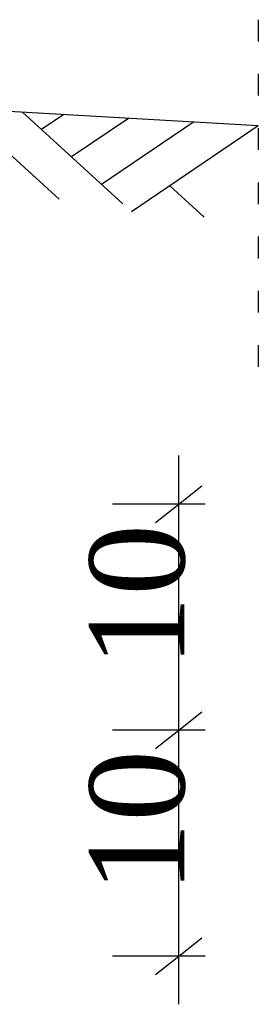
# Model space of a CAD drawing. Header units: metres. Extents: x -854 to 2789, y -128 to 3826.
# Tile 2 of 21: x 8 to 61, y 34 to 252. Entities that reach past the tile are written whole.
import ezdxf

# ---------------------------------------------------------------- set-up
doc = ezdxf.new("R2010")
doc.units = ezdxf.units.M
doc.linetypes.add('ACAD_ISO03W100', pattern=[30, 12, -18])
doc.styles.get("Standard").update_dxf_attribs({"font": 'simplex.shx'})

msp = doc.modelspace()

# ---------------------------------------------------------------- linework, layer by layer
at = {"linetype": 'ACAD_ISO03W100', "ltscale": 0.4}
msp.add_line((60.563, 252.003), (60.563, 174.549), dxfattribs=at)
at = {"color": 3}
for p, q in [((60.563, 228.495), (-47.853, 234.819)), ((-5.49, 232.348), (16.501, 212.27)), ((8.373, 231.539), (30.595, 211.251)), ((17.476, 231.008), (12.585, 227.694)), ((31.838, 230.171), (19.23, 221.627)), ((46.201, 229.333), (25.875, 215.56)), ((60.563, 228.495), (32.52, 209.494)), ((40.989, 215.232), (48.545, 208.334))]:
    msp.add_line(p, q, dxfattribs=at)
at = {"color": 32}
for p, q in [((42.959, 34.154), (42.959, 155.561)), ((42.959, 144.819), (48.091, 148.861)), ((48.761, 144.819), (28.284, 144.819)), ((37.821, 140.772), (42.959, 144.819)), ((42.959, 94.819), (48.091, 98.861)), ((48.761, 94.819), (28.284, 94.819)), ((37.821, 90.772), (42.959, 94.819)), ((42.959, 44.819), (48.091, 48.861)), ((48.761, 44.819), (28.284, 44.819)), ((37.821, 40.772), (42.959, 44.819))]:
    msp.add_line(p, q, dxfattribs=at)

# ---------------------------------------------------------------- texts
at = {"color": 32, "char_height": 35, "width": 89.33311, "attachment_point": 1, "rotation": 89.98555}
for insert in [(9.193, 108.717), (9.193, 58.717)]:
    msp.add_mtext('{\\fTimes New Roman|b0|i0|c238|p18;\\H0.6x;\\W1;10\\H1.667x;^I\\W0.75;^I}', dxfattribs=dict(at, insert=insert))

doc.saveas('drawing.dxf')
